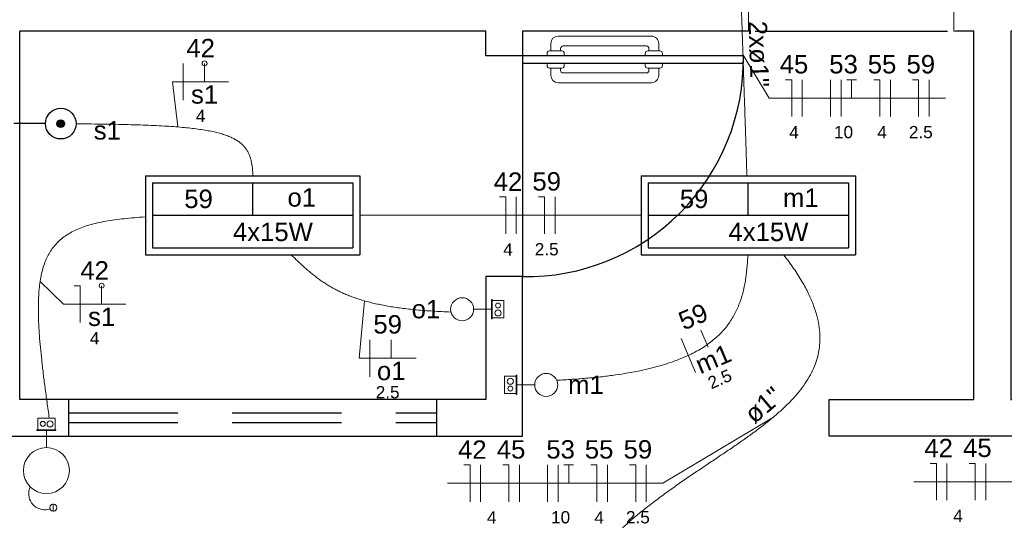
# Model space of a CAD drawing. Header units: millimetres. Extents: x -8 to 220, y -114 to 51.
# Tile 63 of 82: x 33.21 to 37.22, y 43.45 to 45.49. Entities that reach past the tile are written whole.
import ezdxf

# ---------------------------------------------------------------- set-up
doc = ezdxf.new("R2010")
doc.units = ezdxf.units.MM
doc.header["$MEASUREMENT"] = 0
doc.linetypes.add('HIDDEN', pattern=[0.9525, 0.635, -0.3175])
for name, color, linetype in [('1', 1, 'Continuous'), ('Arq-parede-alta', 5, 'Continuous'), ('ESQUADRIAS CORTE', 3, 'Continuous'), ('P-SIMBOL', 5, 'Continuous'), ('parede', 5, 'Continuous'), ('PROJEÇÃO', 6, 'HIDDEN')]:
    doc.layers.add(name, color=color, linetype=linetype)
for name, color, linetype, lineweight in [('EL-Cigarra', 7, 'Continuous', 5), ('EL-Condutos', 4, 'Continuous', 5), ('EL-Fios (Campainha)', 7, 'Continuous', 5), ('EL-Fios (Fase 1)', 7, 'Continuous', 5), ('EL-Fios (Fase 2)', 7, 'Continuous', 5), ('EL-Fios (Fase 3)', 7, 'Continuous', 5), ('EL-Fios (Neutro)', 7, 'Continuous', 5), ('EL-Fios (Retorno)', 7, 'Continuous', 5), ('EL-Fios (Terra)', 7, 'Continuous', 5), ('EL-Interruptor', 5, 'Continuous', 5), ('EL-Textos conduto', 7, 'Continuous', 5), ('EL-Textos fios', 7, 'Continuous', 5), ('IFC-Caixa de passagem-Contorno', 44, 'Continuous', 5), ('LOUÇAS', 1, 'Continuous', 9), ('Nível 1', 7, 'Continuous', 5), ('Textos', 7, 'Continuous', 5)]:
    doc.layers.add(name, color=color, linetype=linetype, lineweight=lineweight)
doc.styles.add('Arial', font='arial.ttf')

msp = doc.modelspace()

# ---------------------------------------------------------------- hatches: boundary and pattern name
at = {"layer": 'P-SIMBOL', "linetype": 'Continuous'}
msp.add_hatch(color=256, dxfattribs=at).paths.add_polyline_path([(33.3926, 45.0703), (33.3925, 45.0717), (33.3923, 45.073), (33.392, 45.0744), (33.3916, 45.0756), (33.3911, 45.0769), (33.3905, 45.0781), (33.3898, 45.0792), (33.3889, 45.0803), (33.388, 45.0813), (33.387, 45.0822), (33.386, 45.083), (33.3848, 45.0838), (33.3836, 45.0844), (33.3824, 45.0849), (33.3811, 45.0853), (33.3798, 45.0856), (33.3784, 45.0858), (33.3771, 45.0859), (33.3757, 45.0858), (33.3744, 45.0856), (33.3731, 45.0853), (33.3718, 45.0849), (33.3705, 45.0844), (33.3693, 45.0838), (33.3682, 45.083), (33.3671, 45.0822), (33.3661, 45.0813), (33.3652, 45.0803), (33.3644, 45.0792), (33.3636, 45.0781), (33.363, 45.0769), (33.3625, 45.0756), (33.3621, 45.0744), (33.3618, 45.073), (33.3616, 45.0717), (33.3616, 45.0703), (33.3616, 45.069), (33.3618, 45.0677), (33.3621, 45.0663), (33.3625, 45.065), (33.363, 45.0638), (33.3636, 45.0626), (33.3644, 45.0615), (33.3652, 45.0604), (33.3661, 45.0594), (33.3671, 45.0585), (33.3682, 45.0576), (33.3693, 45.0569), (33.3705, 45.0563), (33.3718, 45.0558), (33.3731, 45.0554), (33.3744, 45.0551), (33.3757, 45.0549), (33.3771, 45.0548), (33.3784, 45.0549), (33.3798, 45.0551), (33.3811, 45.0554), (33.3824, 45.0558), (33.3836, 45.0563), (33.3848, 45.0569), (33.386, 45.0576), (33.387, 45.0585), (33.388, 45.0594), (33.3889, 45.0604), (33.3898, 45.0615), (33.3905, 45.0626), (33.3911, 45.0638), (33.3916, 45.065), (33.392, 45.0663), (33.3923, 45.0677), (33.3925, 45.069)])

# ---------------------------------------------------------------- linework, layer by layer
at = {"layer": '1', "color": 8}
msp.add_line((35.2598, 45.3468), (35.2598, 44.4468), dxfattribs=at)
msp.add_lwpolyline([(36.2073, 45.4468), (36.9923, 45.4468)], dxfattribs=at)
msp.add_arc((35.2748, 45.3318), 0.8851, 269.029, 0.971, dxfattribs=at)
at = {"layer": 'Arq-parede-alta', "color": 8, "ltscale": 0.03}
for p, q in [((33.2098, 43.9468), (33.2098, 45.4468)), ((35.1098, 45.4468), (33.2098, 45.4468)), ((35.1098, 45.3468), (35.1098, 45.4468)), ((35.2598, 45.4468), (35.2598, 45.3468)), ((36.181, 45.4468), (35.2598, 45.4468)), ((35.2598, 45.3468), (35.1098, 45.3468)), ((33.4098, 43.7968), (33.4098, 43.9468)), ((34.9098, 43.7968), (34.9098, 43.9468))]:
    msp.add_line(p, q, dxfattribs=at)
for points in [[(37.3235, 45.4469), (37.2498, 45.4469), (37.2498, 43.9468), (37.8398, 43.9468), (37.8398, 43.7968), (37.1748, 43.7968), (36.5098, 43.7968), (36.5098, 43.9468), (37.0998, 43.9468), (37.0998, 45.4469), (37.026, 45.4469)], [(35.2598, 43.7968), (35.2598, 44.4468), (35.1098, 44.4468), (35.1098, 43.9468)]]:
    msp.add_lwpolyline(points, dxfattribs=at)
at = {"layer": 'EL-Cigarra'}
msp.add_line((33.3188, 43.7503), (33.3188, 43.82), dxfattribs=at)
for points in [[(33.2525, 43.5904), (33.2494, 43.5825), (33.2474, 43.5742), (33.2465, 43.5657), (33.2467, 43.5572), (33.2479, 43.5488), (33.2503, 43.5406), (33.2537, 43.5328), (33.258, 43.5254), (33.2633, 43.5187), (33.2694, 43.5128), (33.2761, 43.5076), (33.2835, 43.5034), (33.2914, 43.5002), (33.2997, 43.498), (33.3081, 43.4969), (33.3166, 43.4969), (33.3251, 43.498), (33.3333, 43.5001)], [(33.3468, 43.4912), (33.3493, 43.4914), (33.3517, 43.4921), (33.354, 43.4931), (33.356, 43.4945), (33.3578, 43.4963), (33.3592, 43.4983), (33.3602, 43.5006), (33.3609, 43.503), (33.3611, 43.5055), (33.3609, 43.5079), (33.3602, 43.5103), (33.3592, 43.5126), (33.3578, 43.5146), (33.356, 43.5164), (33.354, 43.5178), (33.3517, 43.5188), (33.3493, 43.5195), (33.3468, 43.5197), (33.3468, 43.5055), (33.3468, 43.5197), (33.3468, 43.5197), (33.3468, 43.5197), (33.3444, 43.5195), (33.342, 43.5188), (33.3397, 43.5178), (33.3377, 43.5164), (33.3359, 43.5146), (33.3345, 43.5126), (33.3334, 43.5103), (33.3328, 43.5079), (33.3326, 43.5055), (33.3328, 43.503), (33.3334, 43.5006), (33.3345, 43.4983), (33.3359, 43.4963), (33.3377, 43.4945), (33.3397, 43.4931), (33.342, 43.4921), (33.3444, 43.4914), (33.3468, 43.4912), (33.3468, 43.5055), (33.3468, 43.4912)]]:
    msp.add_lwpolyline(points, dxfattribs=at)
for centre, radius in [((33.3188, 43.6566), 0.0938), ((33.3468, 43.5055), 0.0145), ((33.3468, 43.5055), 0.0142)]:
    msp.add_circle(centre, radius, dxfattribs=at)
at = {"layer": 'EL-Condutos', "linetype": 'Continuous'}
for points in [[(36.1418, 45.8467), (36.1429, 45.8113), (36.1441, 45.7773), (36.1451, 45.7444), (36.1462, 45.7126), (36.1472, 45.6817), (36.1482, 45.6516), (36.1492, 45.6222), (36.1501, 45.5934), (36.1511, 45.565), (36.152, 45.5369), (36.1529, 45.509), (36.1539, 45.4813), (36.1548, 45.4534), (36.1557, 45.4254), (36.1566, 45.3972), (36.1576, 45.3685), (36.1585, 45.3393), (36.1595, 45.3094), (36.1605, 45.2788), (36.1616, 45.2473), (36.1627, 45.2148), (36.1638, 45.1812), (36.1649, 45.1463), (36.1661, 45.11), (36.1674, 45.0723), (36.1687, 45.0329), (36.17, 44.9918), (36.1715, 44.9489), (36.1729, 44.9039), (36.1745, 44.8569)], [(33.44, 45.0696), (33.5014, 45.069), (33.5593, 45.0683), (33.6137, 45.0673), (33.6648, 45.066), (33.7125, 45.0645), (33.7572, 45.0627), (33.7988, 45.0606), (33.8375, 45.0581), (33.8733, 45.0552), (33.9064, 45.0519), (33.9369, 45.0481), (33.9649, 45.0439), (33.9905, 45.0392), (34.0138, 45.034), (34.0349, 45.0282), (34.0539, 45.0219), (34.071, 45.0149), (34.0861, 45.0073), (34.0995, 44.9991), (34.1113, 44.9902), (34.1215, 44.9806), (34.1302, 44.9702), (34.1376, 44.9591), (34.1438, 44.9472), (34.1488, 44.9345), (34.1528, 44.9209), (34.1559, 44.9065), (34.1582, 44.8911), (34.1598, 44.8749), (34.1608, 44.8577)], [(33.7221, 44.69), (33.6775, 44.6869), (33.6357, 44.683), (33.5967, 44.6783), (33.5603, 44.6725), (33.5266, 44.6657), (33.4954, 44.6577), (33.4667, 44.6485), (33.4404, 44.6378), (33.4165, 44.6257), (33.3948, 44.6121), (33.3753, 44.5968), (33.3579, 44.5798), (33.3426, 44.561), (33.3293, 44.5402), (33.3179, 44.5175), (33.3083, 44.4926), (33.3006, 44.4655), (33.2945, 44.4361), (33.2901, 44.4044), (33.2873, 44.3701), (33.286, 44.3333), (33.2861, 44.2938), (33.2875, 44.2515), (33.2903, 44.2064), (33.2943, 44.1584), (33.2995, 44.1073), (33.3057, 44.0531), (33.313, 43.9956), (33.3212, 43.9348), (33.3303, 43.8706)], [(34.5973, 44.6968), (34.6442, 44.6968), (34.6892, 44.6968), (34.7327, 44.6968), (34.7745, 44.6968), (34.815, 44.6968), (34.8541, 44.6968), (34.8921, 44.6968), (34.9291, 44.6968), (34.9652, 44.6968), (35.0005, 44.6968), (35.0351, 44.6968), (35.0692, 44.6968), (35.103, 44.6968), (35.1364, 44.6968), (35.1698, 44.6968), (35.2031, 44.6968), (35.2366, 44.6968), (35.2704, 44.6968), (35.3045, 44.6968), (35.3391, 44.6968), (35.3744, 44.6968), (35.4105, 44.6968), (35.4474, 44.6968), (35.4854, 44.6968), (35.5246, 44.6968), (35.5651, 44.6968), (35.6069, 44.6968), (35.6503, 44.6968), (35.6954, 44.6968), (35.7423, 44.6968)], [(34.9676, 44.3025), (34.9298, 44.3042), (34.8938, 44.3063), (34.8594, 44.3087), (34.8267, 44.3115), (34.7955, 44.3147), (34.7658, 44.3183), (34.7375, 44.3223), (34.7105, 44.3267), (34.6848, 44.3315), (34.6603, 44.3367), (34.6369, 44.3423), (34.6146, 44.3483), (34.5933, 44.3547), (34.5729, 44.3616), (34.5534, 44.3689), (34.5347, 44.3767), (34.5167, 44.3849), (34.4994, 44.3936), (34.4826, 44.4027), (34.4664, 44.4123), (34.4506, 44.4224), (34.4352, 44.4329), (34.4201, 44.444), (34.4052, 44.4555), (34.3906, 44.4675), (34.376, 44.48), (34.3615, 44.493), (34.3469, 44.5066), (34.3323, 44.5206), (34.3175, 44.5352)], [(35.3983, 44.0248), (35.464, 44.0284), (35.526, 44.0332), (35.5842, 44.0392), (35.6389, 44.0462), (35.6901, 44.0542), (35.738, 44.0634), (35.7827, 44.0735), (35.8243, 44.0847), (35.8628, 44.0968), (35.8985, 44.1099), (35.9314, 44.1239), (35.9616, 44.1388), (35.9893, 44.1546), (36.0145, 44.1712), (36.0374, 44.1887), (36.0581, 44.207), (36.0767, 44.2261), (36.0933, 44.246), (36.108, 44.2666), (36.1209, 44.288), (36.1322, 44.31), (36.142, 44.3327), (36.1503, 44.3561), (36.1573, 44.3801), (36.1631, 44.4047), (36.1679, 44.4298), (36.1716, 44.4556), (36.1745, 44.4819), (36.1766, 44.5087), (36.1781, 44.5359)], [(36.3238, 44.5362), (36.3648, 44.4804), (36.3987, 44.4274), (36.4258, 44.3769), (36.4464, 44.3288), (36.4608, 44.2829), (36.4693, 44.2392), (36.4721, 44.1974), (36.4696, 44.1574), (36.462, 44.1191), (36.4498, 44.0822), (36.433, 44.0467), (36.4122, 44.0123), (36.3875, 43.979), (36.3592, 43.9466), (36.3278, 43.9149), (36.2933, 43.8838), (36.2562, 43.8531), (36.2168, 43.8227), (36.1753, 43.7924), (36.132, 43.7621), (36.0872, 43.7316), (36.0413, 43.7008), (35.9946, 43.6695), (35.9472, 43.6375), (35.8996, 43.6048), (35.852, 43.5711), (35.8047, 43.5363), (35.7581, 43.5003), (35.7123, 43.4629), (35.6678, 43.4239)]]:
    msp.add_spline(points, degree=3, dxfattribs=at)
at = {"layer": 'EL-Fios (Campainha)'}
for p, q in [((33.9634, 45.2409), (33.9634, 45.3159)), ((33.5438, 44.3348), (33.5438, 44.4098))]:
    msp.add_line(p, q, dxfattribs=at)
for centre in [(33.9634, 45.3159), (33.5438, 44.4098)]:
    msp.add_circle(centre, 0.01, dxfattribs=at)
at = {"layer": 'EL-Fios (Fase 1)'}
for p, q in [((33.8759, 45.1659), (33.8759, 45.3159)), ((36.4001, 45.0992), (36.4001, 45.2492)), ((36.759, 45.0992), (36.759, 45.2492)), ((36.9171, 45.0992), (36.9171, 45.2492)), ((35.2341, 44.6218), (35.2341, 44.7718)), ((35.3921, 44.6218), (35.3921, 44.7718)), ((35.9652, 44.0565), (35.9064, 44.1945)), ((34.6369, 44.0392), (34.6369, 44.1892)), ((35.0888, 43.5296), (35.0888, 43.6796)), ((35.2468, 43.5296), (35.2468, 43.6796)), ((35.6058, 43.5296), (35.6058, 43.6796)), ((35.7638, 43.5296), (35.7638, 43.6796)), ((36.9897, 43.536), (36.9897, 43.686)), ((37.1478, 43.536), (37.1478, 43.686))]:
    msp.add_line(p, q, dxfattribs=at)
at = {"layer": 'EL-Fios (Fase 2)'}
for p, q in [((36.5153, 45.0992), (36.5153, 45.2492)), ((35.362, 43.5296), (35.362, 43.6796))]:
    msp.add_line(p, q, dxfattribs=at)
at = {"layer": 'EL-Fios (Fase 3)'}
for p, q in [((36.5582, 45.0992), (36.5582, 45.2492)), ((35.4049, 43.5296), (35.4049, 43.6796))]:
    msp.add_line(p, q, dxfattribs=at)
at = {"layer": 'EL-Fios (Neutro)'}
for p, q in [((36.3323, 45.2492), (36.3573, 45.2492)), ((36.3573, 45.0992), (36.3573, 45.2492)), ((36.6912, 45.2492), (36.7162, 45.2492)), ((36.7162, 45.0992), (36.7162, 45.2492)), ((36.8492, 45.2492), (36.8742, 45.2492)), ((36.8742, 45.0992), (36.8742, 45.2492)), ((35.1662, 44.7718), (35.1912, 44.7718)), ((35.1912, 44.6218), (35.1912, 44.7718)), ((35.3243, 44.7718), (35.3493, 44.7718)), ((35.3493, 44.6218), (35.3493, 44.7718)), ((33.4313, 44.4098), (33.4563, 44.4098)), ((33.4563, 44.2598), (33.4563, 44.4098)), ((35.0209, 43.6796), (35.0459, 43.6796)), ((35.0459, 43.5296), (35.0459, 43.6796)), ((35.179, 43.6796), (35.204, 43.6796)), ((35.204, 43.5296), (35.204, 43.6796)), ((35.5379, 43.6796), (35.5629, 43.6796)), ((35.5629, 43.5296), (35.5629, 43.6796)), ((35.6959, 43.6796), (35.7209, 43.6796)), ((35.7209, 43.5296), (35.7209, 43.6796)), ((36.9219, 43.686), (36.9469, 43.686)), ((36.9469, 43.536), (36.9469, 43.686)), ((37.0799, 43.686), (37.1049, 43.686)), ((37.1049, 43.536), (37.1049, 43.686))]:
    msp.add_line(p, q, dxfattribs=at)
at = {"layer": 'EL-Fios (Retorno)'}
for p, q in [((36.0163, 44.1598), (35.9869, 44.2288)), ((34.7244, 44.1142), (34.7244, 44.1892))]:
    msp.add_line(p, q, dxfattribs=at)
at = {"layer": 'EL-Fios (Terra)'}
for points in [[(36.601, 45.1742), (36.601, 45.2492), (36.581, 45.2492), (36.621, 45.2492)], [(35.4477, 43.6046), (35.4477, 43.6796), (35.4277, 43.6796), (35.4677, 43.6796)]]:
    msp.add_lwpolyline(points, dxfattribs=at)
at = {"layer": 'EL-Interruptor'}
for p, q in [((35.0604, 44.3141), (35.133, 44.3141)), ((35.3092, 44.0057), (35.2366, 44.0057))]:
    msp.add_line(p, q, dxfattribs=at)
for centre in [(35.0135, 44.3141), (35.356, 44.0057)]:
    msp.add_circle(centre, 0.0469, dxfattribs=at)
at = {"layer": 'EL-Textos fios'}
for p, q in [((36.1581, 45.3519), (36.2651, 45.1742)), ((33.8545, 45.0568), (33.8331, 45.2409)), ((33.8331, 45.2409), (34.0616, 45.2409)), ((36.2651, 45.1742), (36.9843, 45.1742)), ((33.293, 44.4269), (33.3884, 44.3348)), ((33.3884, 44.3348), (33.642, 44.3348)), ((34.6155, 44.348), (34.594, 44.1142)), ((34.594, 44.1142), (34.8255, 44.1142)), ((36.2826, 43.8747), (35.831, 43.6046)), ((34.9538, 43.6046), (35.831, 43.6046)), ((36.8547, 43.611), (37.7319, 43.611))]:
    msp.add_line(p, q, dxfattribs=at)
at = {"layer": 'ESQUADRIAS CORTE', "color": 8}
msp.add_lwpolyline([(35.2598, 45.3168), (36.1598, 45.3168), (36.1598, 45.3468), (35.2598, 45.3468)], close=True, dxfattribs=at)
at = {"layer": 'IFC-Caixa de passagem-Contorno'}
for p, q in [((35.133, 44.3531), (35.133, 44.2751)), ((35.133, 44.3531), (35.136, 44.3531)), ((35.136, 44.3531), (35.136, 44.2751)), ((35.136, 44.3491), (35.1835, 44.3491)), ((35.1835, 44.3491), (35.1835, 44.2791)), ((35.133, 44.2751), (35.136, 44.2751)), ((35.136, 44.2791), (35.1835, 44.2791)), ((35.1861, 43.9707), (35.1861, 44.0407)), ((35.2336, 44.0407), (35.1861, 44.0407)), ((35.2336, 43.9667), (35.2336, 44.0447)), ((35.2366, 44.0447), (35.2336, 44.0447)), ((35.2366, 43.9667), (35.2366, 44.0447)), ((35.2336, 43.9707), (35.1861, 43.9707)), ((35.2366, 43.9667), (35.2336, 43.9667)), ((33.2838, 43.823), (33.2838, 43.8705)), ((33.2838, 43.8705), (33.3538, 43.8705)), ((33.3538, 43.823), (33.3538, 43.8705)), ((33.2798, 43.823), (33.3578, 43.823)), ((33.2798, 43.82), (33.2798, 43.823)), ((33.2798, 43.82), (33.3578, 43.82)), ((33.3578, 43.82), (33.3578, 43.823))]:
    msp.add_line(p, q, dxfattribs=at)
for centre, radius in [((35.1598, 44.3291), 0.00995), ((35.1598, 44.2991), 0.0125), ((35.2098, 44.0207), 0.0125), ((35.2098, 43.9907), 0.00995), ((33.3038, 43.8468), 0.00995), ((33.3338, 43.8468), 0.0125)]:
    msp.add_circle(centre, radius, dxfattribs=at)
at = {"layer": 'LOUÇAS'}
for p, q in [((35.3749, 45.3968), (35.3749, 45.3668)), ((35.3599, 45.3568), (35.3599, 45.3468)), ((35.4199, 45.3668), (35.3699, 45.3668)), ((35.4149, 45.3668), (35.4149, 45.3768)), ((35.4299, 45.3468), (35.4299, 45.3568)), ((35.3598, 45.3068), (35.3598, 45.3168)), ((35.4298, 45.3168), (35.4298, 45.3068)), ((35.4198, 45.2968), (35.3698, 45.2968)), ((35.3748, 45.2668), (35.3748, 45.2968)), ((35.4148, 45.2968), (35.4148, 45.2868))]:
    msp.add_line(p, q, dxfattribs=at)
for points in [[(35.8149, 45.3668), (35.8149, 45.3968, 0.414214), (35.7849, 45.4268), (35.7849, 45.4268), (35.4049, 45.4268)], [(35.4249, 45.3868), (35.7649, 45.3868, -0.414214), (35.7749, 45.3768), (35.7749, 45.3768), (35.7749, 45.3668)], [(35.8299, 45.3468), (35.8299, 45.3568, 0.414214), (35.8199, 45.3668), (35.8199, 45.3668), (35.7699, 45.3668, 0.414214), (35.7599, 45.3568), (35.7599, 45.3568), (35.7599, 45.3468)], [(35.8298, 45.3168), (35.8298, 45.3068, -0.414214), (35.8198, 45.2968), (35.8198, 45.2968), (35.7698, 45.2968, -0.414214), (35.7598, 45.3068), (35.7598, 45.3068), (35.7598, 45.3168)], [(35.8148, 45.2968), (35.8148, 45.2668, -0.414214), (35.7848, 45.2368), (35.7848, 45.2368), (35.4048, 45.2368)], [(35.4248, 45.2768), (35.7648, 45.2768, 0.414214), (35.7748, 45.2868), (35.7748, 45.2868), (35.7748, 45.2968)]]:
    msp.add_lwpolyline(points, format="xyb", dxfattribs=at)
for centre, radius, start, end in [((35.4049, 45.3968), 0.03, 90, 180), ((35.3699, 45.3568), 0.01, 90, 180), ((35.4249, 45.3768), 0.01, 90, 180), ((35.4199, 45.3568), 0.01, 0, 90), ((35.3698, 45.3068), 0.01, 180, 270), ((35.4248, 45.2868), 0.01, 180, 270), ((35.4198, 45.3068), 0.01, 270, 0), ((35.4048, 45.2668), 0.03, 180, 270)]:
    msp.add_arc(centre, radius, start, end, dxfattribs=at)
at = {"layer": 'Nível 1', "color": 8}
for p, q in [((36.181, 45.4468), (36.181, 45.5934)), ((37.0185, 45.5968), (37.0185, 45.4465)), ((37.0185, 45.4465), (37.026, 45.4469))]:
    msp.add_line(p, q, dxfattribs=at)
at = {"layer": 'P-SIMBOL'}
for p, q in [((33.3148, 45.0703), (33.1863, 45.0703)), ((33.723, 44.858), (34.5966, 44.858)), ((33.723, 44.858), (33.723, 44.5355)), ((34.5966, 44.858), (34.5966, 44.5355)), ((35.743, 44.858), (36.6166, 44.858)), ((35.743, 44.858), (35.743, 44.5355)), ((36.6166, 44.858), (36.6166, 44.5355)), ((33.7518, 44.8293), (34.5678, 44.8293)), ((33.7518, 44.8293), (33.7518, 44.5643)), ((34.1598, 44.6968), (34.1598, 44.8293)), ((34.5678, 44.8293), (34.5678, 44.5643)), ((35.7718, 44.8293), (36.5878, 44.8293)), ((35.7718, 44.8293), (35.7718, 44.5643)), ((36.1798, 44.6968), (36.1798, 44.8293)), ((36.5878, 44.8293), (36.5878, 44.5643)), ((33.7518, 44.6968), (34.5678, 44.6968)), ((35.7718, 44.6968), (36.5878, 44.6968)), ((33.7518, 44.5643), (34.5678, 44.5643)), ((35.7718, 44.5643), (36.5878, 44.5643)), ((33.723, 44.5355), (34.5966, 44.5355)), ((35.743, 44.5355), (36.6166, 44.5355))]:
    msp.add_line(p, q, dxfattribs=at)
for centre, radius in [((33.3773, 45.0703), 0.0625), ((33.3771, 45.0703), 0.0155), ((33.3771, 45.0703), 0.0155)]:
    msp.add_circle(centre, radius, dxfattribs=at)
at = {"layer": 'parede', "color": 8}
for p, q in [((35.1098, 43.9468), (33.2098, 43.9468)), ((32.9598, 43.7968), (35.2598, 43.7968))]:
    msp.add_line(p, q, dxfattribs=at)
at = {"layer": 'PROJEÇÃO', "color": 8, "ltscale": 0.7}
for p, q in [((33.4098, 43.8918), (34.9098, 43.8918)), ((33.4098, 43.8518), (34.9098, 43.8518))]:
    msp.add_line(p, q, dxfattribs=at)

# ---------------------------------------------------------------- texts
at = {"layer": 'EL-Textos conduto', "char_height": 0.075, "attachment_point": 8, "line_spacing_factor": 0.6, "style": 'Arial'}
for s, insert, width, rotation in [('2xø1"', (36.1834, 45.3527), 0.54032, 271.8963), ('ø1"', (36.2663, 43.894), 0.318979, 40.2216)]:
    msp.add_mtext(s, dxfattribs=dict(at, insert=insert, width=width, rotation=rotation))
at = {"layer": 'EL-Textos fios', "attachment_point": 8, "line_spacing_factor": 0.6, "style": 'Arial'}
for s, insert, char_height, width in [('42', (33.9474, 45.3406), 0.075, 0.233003), ('45', (36.3662, 45.2739), 0.075, 0.233003), ('53', (36.5682, 45.2739), 0.075, 0.233003), ('55', (36.7251, 45.2739), 0.075, 0.233003), ('59', (36.8832, 45.2739), 0.075, 0.233003), ('s1', (33.9634, 45.1509), 0.075, 0.221341), ('4', (33.9474, 45.0769), 0.05, 0.077668), ('4', (36.3662, 45.0102), 0.05, 0.077668), ('10', (36.5682, 45.0102), 0.05, 0.155335), ('4', (36.7251, 45.0102), 0.05, 0.077668), ('2.5', (36.8832, 45.0102), 0.05, 0.194131), ('42', (33.5152, 44.4346), 0.075, 0.233003), ('s1', (33.5438, 44.2448), 0.075, 0.221341), ('59', (34.7098, 44.2139), 0.075, 0.233003), ('4', (33.5152, 44.1708), 0.05, 0.077668), ('o1', (34.7244, 44.0242), 0.075, 0.233003), ('2.5', (34.7098, 43.9502), 0.05, 0.194131), ('42', (35.0549, 43.7044), 0.075, 0.233003), ('45', (35.2129, 43.7044), 0.075, 0.233003), ('53', (35.4149, 43.7044), 0.075, 0.233003), ('55', (35.5718, 43.7044), 0.075, 0.233003), ('59', (35.7299, 43.7044), 0.075, 0.233003), ('42', (36.9558, 43.7108), 0.075, 0.233003), ('45', (37.1138, 43.7108), 0.075, 0.233003), ('4', (37.0348, 43.447), 0.05, 0.077668), ('4', (35.1339, 43.4406), 0.05, 0.077668), ('10', (35.4149, 43.4406), 0.05, 0.155335), ('4', (35.5718, 43.4406), 0.05, 0.077668), ('2.5', (35.7299, 43.4406), 0.05, 0.194131)]:
    msp.add_mtext(s, dxfattribs=dict(at, insert=insert, char_height=char_height, width=width))
for s, insert, char_height, width, rotation in [('42', (35.2002, 44.7965), 0.075, 0.233003, 0.0008), ('59', (35.3582, 44.7965), 0.075, 0.233003, 0.0008), ('4', (35.2002, 44.5328), 0.05, 0.077668, 0.0008), ('2.5', (35.3582, 44.5328), 0.05, 0.194131, 0.0008), ('59', (35.9704, 44.2486), 0.075, 0.233003, 23.0787), ('m1', (36.0515, 44.077), 0.075, 0.291082, 23.0787), ('2.5', (36.0738, 44.006), 0.05, 0.194131, 23.0787)]:
    msp.add_mtext(s, dxfattribs=dict(at, insert=insert, char_height=char_height, width=width, rotation=rotation))
at = {"layer": 'Textos', "char_height": 0.075, "line_spacing_factor": 0.6, "style": 'Arial'}
for s, insert, width, attachment_point in [('s1', (33.5672, 45.0044), 0.221341, 8), ('59', (33.8807, 44.7253), 0.233003, 7), ('o1', (34.3015, 44.7311), 0.233003, 7), ('59', (35.9007, 44.7253), 0.233003, 7), ('m1', (36.3215, 44.7311), 0.291082, 7), ('4x15W', (34.079, 44.5906), 0.652134, 7), ('4x15W', (36.099, 44.5906), 0.652134, 7), ('o1', (34.9242, 44.276), 0.233003, 9), ('m1', (35.4454, 43.9688), 0.291082, 7)]:
    msp.add_mtext(s, dxfattribs=dict(at, insert=insert, width=width, attachment_point=attachment_point))

doc.saveas('drawing.dxf')
